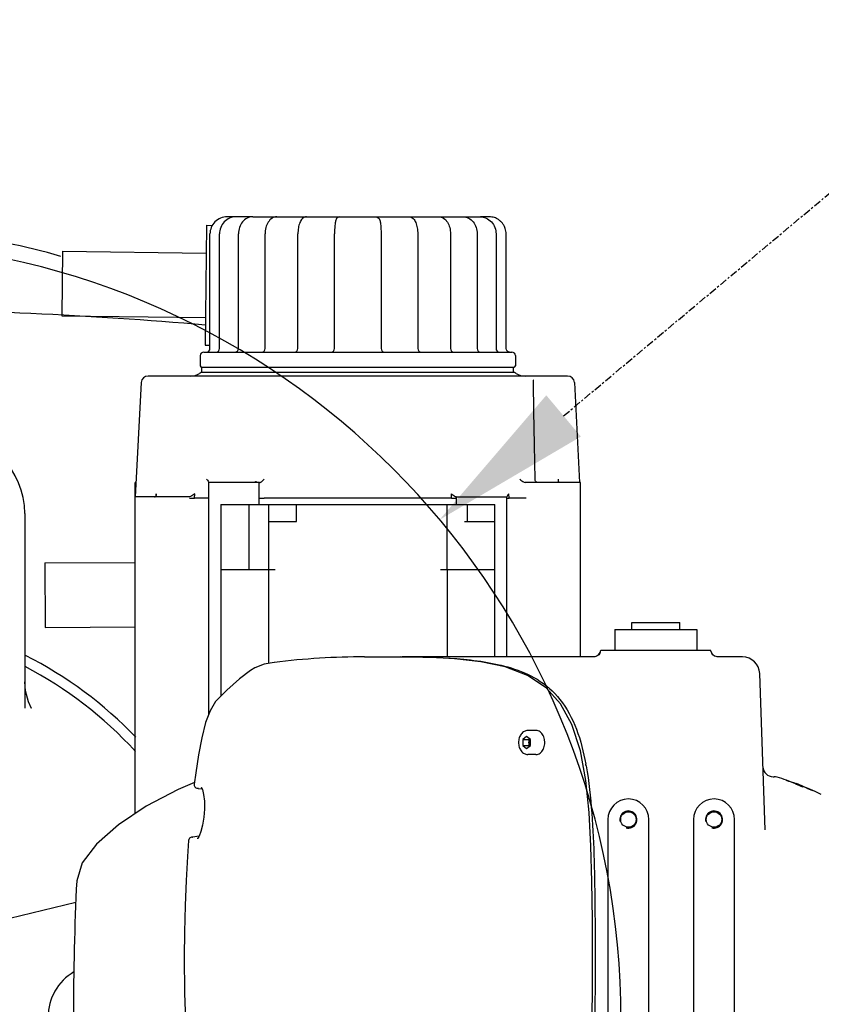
# Model space of a CAD drawing. Header units: millimetres. Extents: x 4086 to 10416, y 123 to 1549.
# Tile 74 of 99: x 9400 to 9440, y 594 to 643. Entities that reach past the tile are written whole.
import ezdxf

# ---------------------------------------------------------------- set-up
doc = ezdxf.new("R2010")
doc.units = ezdxf.units.MM
doc.linetypes.add('CENTER', pattern=[0.6, 0.375, -0.075, 0.075, -0.075])
for name, color, linetype in [('多重引线', 7, 'Continuous'), ('尺寸标注', 7, 'Continuous'), ('运动范围', 7, 'Continuous')]:
    doc.layers.add(name, color=color, linetype=linetype)
doc.styles.add('思源黑', font='SourceHanSansCN-Normal.ttf')
doc.dimstyles.new('STANDARD_1_6比例中六', dxfattribs={"dimtxt": 10, "dimasz": 8, "dimexe": 2, "dimexo": 1.5, "dimtad": 1, "dimdec": 1, "dimlfac": 6, "dimdsep": 46, "dimtxsty": '思源黑', "dimcen": 0.09, "dimclrd": 256, "dimclre": 256, "dimadec": 0, "dimazin": 0, "dimtp": 0.01, "dimtm": 0.01, "dimtfac": 1, "dimtdec": 1, "dimtofl": 0, "dimtmove": 0, "dimatfit": 3, "dimfxl": 1, "dimtolj": 1, "dimlwd": -1, "dimlwe": -1, "dimarcsym": 0})
doc.dimstyles.new('尺寸标注_1_6比例中六弯折', dxfattribs={"dimtxt": 10, "dimasz": 8, "dimexe": 2, "dimexo": 1.5, "dimgap": 1, "dimtad": 1, "dimtih": 1, "dimtoh": 1, "dimdec": 1, "dimlfac": 6, "dimdsep": 46, "dimtxsty": '思源黑', "dimcen": 0.09, "dimadec": 0, "dimazin": 0, "dimtp": 0.01, "dimtm": 0.01, "dimtfac": 1, "dimtdec": 1, "dimtofl": 0, "dimtmove": 0, "dimatfit": 3, "dimfxl": 1, "dimtolj": 1, "dimarcsym": 0})

# ---------------------------------------------------------------- blocks, each defined once
blk = doc.blocks.new('*D875')
at = {"layer": 'Defpoints', "color": 0}
for p in [(9437.508, 663.682), (9332.86, 603.515), (9333.455, 603.41), (9396.08, 593.233), (9396.685, 593.233)]:
    blk.add_point(p, dxfattribs=at)
at = {"layer": '尺寸标注'}
for p, q in [((9331.382, 603.775), (9306.163, 608.222)), ((9398.185, 593.233), (9477.494, 593.233))]:
    blk.add_line(p, q, dxfattribs=at)
blk.add_arc((9391.173, 593.233), 84.321, 5.43799, 164.56201, dxfattribs=at)
for points in [[(9308.593, 615.972), (9311.195, 615.385), (9308.133, 607.875)], [(9473.783, 601.16), (9476.447, 601.287), (9475.494, 593.233)]]:
    blk.add_solid(points, dxfattribs=at)
at = {"layer": '尺寸标注', "color": 0, "insert": (9399.038, 683.136), "char_height": 10, "attachment_point": 5, "rotation": 355, "style": '思源黑'}
blk.add_mtext('+170%%D', dxfattribs=at)
blk = doc.blocks.new('*D880')
at = {"layer": 'Defpoints', "color": 0}
for p in [(9420.668, 617.837), (9391.173, 593.143)]:
    blk.add_point(p, dxfattribs=at)
at = {"layer": '尺寸标注', "color": 0, "linetype": 'CENTER', "lineweight": -2}
for p in [(9426.802, 622.973), (9532.955, 677.327)]:
    blk.add_line(p, (9491.722, 677.327), dxfattribs=at)
at = {"layer": '尺寸标注', "color": 0, "linetype": 'CENTER'}
for p, q in [((9391.083, 593.143), (9391.263, 593.143)), ((9391.173, 593.053), (9391.173, 593.233))]:
    blk.add_line(p, q, dxfattribs=at)
at = {"layer": '尺寸标注', "color": 0}
blk.add_solid([(9425.946, 623.995), (9427.658, 621.95), (9420.668, 617.837)], dxfattribs=at)
at = {"layer": '尺寸标注', "color": 0, "insert": (9512.839, 683.511), "char_height": 10, "attachment_point": 5, "style": '思源黑'}
blk.add_mtext('\\A1;R230.8', dxfattribs=at)

msp = doc.modelspace()

# ---------------------------------------------------------------- linework, layer by layer
at = {"layer": '多重引线'}
msp.add_arc((9391.173, 593.143), 38.468, 189.95, 169.8488, dxfattribs=at)
at = {"layer": '运动范围', "linetype": 'Continuous'}
for p, q in [((9409.127, 632.415), (9409.056, 626.479)), ((9409.127, 632.415), (9409.405, 632.411)), ((9410.537, 632.834), (9410.134, 632.834)), ((9411.404, 632.834), (9410.564, 632.834)), ((9411.407, 632.834), (9422.662, 632.834)), ((9423.114, 632.834), (9422.689, 632.834)), ((9409.291, 626.305), (9409.291, 631.986)), ((9409.768, 626.305), (9409.768, 631.986)), ((9410.699, 626.305), (9410.699, 631.986)), ((9412.022, 626.305), (9412.022, 631.986)), ((9413.646, 626.305), (9413.646, 631.986)), ((9415.461, 626.305), (9415.461, 631.986)), ((9417.765, 631.986), (9417.765, 626.305)), ((9419.58, 631.986), (9419.58, 626.305)), ((9421.204, 631.986), (9421.204, 626.305)), ((9422.527, 631.986), (9422.527, 626.305)), ((9423.458, 631.986), (9423.458, 626.305)), ((9423.955, 626.305), (9423.955, 631.986)), ((9401.988, 631.126), (9401.95, 627.937)), ((9401.988, 631.126), (9409.111, 631.041)), ((9401.95, 627.937), (9409.073, 627.853)), ((9408.981, 626.135), (9424.245, 626.135)), ((9409.056, 626.479), (9409.291, 626.476)), ((9408.811, 625.965), (9408.811, 625.457)), ((9424.415, 625.965), (9424.415, 625.457)), ((9424.378, 625.117), (9408.848, 625.117)), ((9408.896, 625.117), (9408.896, 625.372)), ((9424.33, 625.372), (9408.896, 625.372)), ((9424.33, 625.117), (9424.33, 625.372)), ((9405.889, 624.626), (9405.592, 618.961)), ((9426.998, 624.948), (9406.228, 624.948)), ((9425.304, 624.759), (9425.304, 624.762)), ((9425.304, 624.762), (9425.304, 624.76)), ((9425.304, 624.761), (9425.304, 624.761)), ((9425.305, 624.752), (9425.304, 624.759)), ((9425.313, 624.619), (9425.312, 624.658)), ((9427.337, 624.626), (9427.596, 619.671)), ((9425.399, 619.778), (9425.396, 619.829)), ((9425.399, 619.778), (9425.399, 619.778)), ((9405.589, 603.278), (9405.589, 619.673)), ((9405.63, 619.673), (9405.589, 619.673)), ((9409.235, 608.204), (9409.235, 619.673)), ((9411.749, 619.673), (9409.235, 619.673)), ((9411.543, 619.702), (9411.512, 619.682)), ((9411.552, 619.715), (9411.543, 619.702)), ((9411.552, 619.715), (9411.552, 619.715)), ((9411.728, 618.588), (9411.728, 619.673)), ((9427.637, 619.673), (9424.965, 619.673)), ((9427.637, 611.041), (9427.637, 619.673)), ((9408.211, 618.961), (9405.589, 618.961)), ((9406.621, 618.998), (9406.624, 619.052)), ((9406.624, 619.052), (9406.628, 619.122)), ((9408.272, 618.902), (9408.521, 618.893)), ((9408.521, 618.893), (9408.537, 619.122)), ((9409.126, 618.893), (9408.521, 618.893)), ((9421.256, 618.893), (9411.97, 618.893)), ((9421.256, 618.893), (9421.256, 619.122)), ((9421.477, 618.961), (9423.991, 618.961)), ((9421.497, 618.588), (9421.497, 618.961)), ((9423.991, 611.041), (9423.991, 618.961)), ((9424.1, 618.893), (9424.099, 619.122)), ((9424.705, 618.893), (9424.1, 618.893)), ((9424.954, 618.902), (9424.705, 618.893)), ((9409.829, 618.588), (9409.829, 609.107)), ((9409.829, 618.588), (9423.397, 618.588)), ((9411.216, 618.588), (9411.216, 615.365)), ((9412.186, 618.588), (9412.186, 615.365)), ((9413.582, 617.74), (9413.582, 618.588)), ((9421.04, 615.365), (9421.04, 618.588)), ((9422.052, 617.74), (9422.052, 618.588)), ((9423.397, 611.041), (9423.397, 618.588)), ((9400.124, 618.142), (9400.124, 608.502)), ((9412.186, 617.74), (9413.582, 617.74)), ((9421.901, 617.74), (9423.397, 617.74)), ((9401.112, 615.691), (9405.589, 615.714)), ((9401.112, 615.691), (9401.129, 612.502)), ((9409.829, 615.365), (9412.522, 615.365)), ((9412.183, 615.365), (9412.183, 610.712)), ((9412.526, 615.365), (9412.522, 615.365)), ((9420.704, 615.365), (9420.7, 615.365)), ((9420.704, 615.365), (9423.397, 615.365)), ((9421.043, 615.365), (9421.043, 611.041)), ((9401.129, 612.502), (9405.589, 612.526)), ((9430.181, 612.397), (9430.181, 612.737)), ((9430.181, 612.737), (9432.555, 612.737)), ((9432.555, 612.397), (9432.555, 612.737)), ((9429.333, 612.397), (9429.333, 611.38)), ((9429.333, 612.397), (9433.403, 612.397)), ((9433.403, 612.397), (9433.403, 611.38)), ((9416.952, 611.041), (9418.726, 611.041)), ((9420.009, 611.023), (9418.726, 611.041)), ((9418.726, 611.041), (9418.752, 611.041)), ((9418.752, 611.041), (9418.814, 611.041)), ((9428.312, 611.041), (9418.814, 611.041)), ((9428.533, 611.138), (9428.612, 611.263)), ((9428.612, 611.263), (9428.655, 611.38)), ((9428.655, 611.38), (9434.082, 611.38)), ((9434.124, 611.263), (9434.082, 611.38)), ((9434.198, 611.144), (9434.124, 611.263)), ((9434.141, 611.224), (9434.124, 611.263)), ((9434.201, 611.142), (9434.141, 611.224)), ((9434.426, 611.041), (9434.425, 611.041)), ((9435.667, 611.041), (9434.443, 611.041)), ((9412.494, 610.769), (9412.475, 610.766)), ((9436.785, 602.471), (9436.514, 610.222)), ((9409.723, 609.001), (9409.724, 609.002)), ((9400.447, 608.49), (9400.447, 608.49)), ((9424.973, 607.094), (9424.787, 606.948)), ((9425.159, 606.948), (9424.973, 607.094)), ((9425.436, 607.394), (9425.031, 607.394)), ((9424.787, 606.948), (9424.787, 606.654)), ((9424.787, 606.948), (9425.088, 606.948)), ((9424.787, 606.654), (9425.088, 606.654)), ((9424.787, 606.654), (9424.973, 606.507)), ((9424.973, 606.507), (9425.159, 606.654)), ((9425.123, 606.976), (9425.088, 606.948)), ((9425.088, 606.948), (9425.088, 606.654)), ((9425.088, 606.654), (9425.123, 606.626)), ((9425.159, 606.654), (9425.159, 606.948)), ((9425.436, 606.207), (9425.031, 606.207)), ((9408.588, 605.293), (9408.512, 604.732)), ((9437.184, 605.105), (9437.232, 605.105)), ((9437.839, 604.916), (9437.839, 604.929)), ((9438.329, 604.712), (9438.329, 604.742)), ((9438.655, 604.629), (9438.671, 604.622)), ((9408.684, 604.531), (9408.7, 604.529)), ((9408.703, 604.528), (9408.7, 604.529)), ((9408.717, 604.527), (9408.703, 604.528)), ((9408.703, 604.528), (9408.903, 604.5)), ((9408.873, 604.588), (9408.873, 604.588)), ((9438.655, 604.615), (9438.655, 604.584)), ((9439.144, 604.419), (9439.144, 604.406)), ((9428.994, 602.985), (9428.994, 589.417)), ((9431.029, 589.417), (9431.029, 602.985)), ((9433.234, 602.985), (9433.234, 589.417)), ((9435.269, 589.417), (9435.269, 602.985)), ((9408.244, 602.003), (9408.23, 601.948)), ((9408.286, 602.062), (9408.244, 602.003)), ((9408.337, 602.094), (9408.286, 602.062)), ((9408.432, 602.118), (9408.434, 602.118)), ((9408.755, 602.161), (9408.434, 602.118)), ((9408.434, 602.118), (9408.447, 602.119)), ((9408.739, 602.129), (9408.675, 602.04)), ((9408.675, 602.04), (9408.678, 602.035)), ((9408.678, 602.035), (9408.677, 602.035)), ((9408.754, 602.158), (9408.739, 602.129)), ((9402.694, 599.955), (9402.694, 599.957))]:
    msp.add_line(p, q, dxfattribs=at)
for points in [[(9425.312, 624.658), (9425.308, 624.716), (9425.305, 624.752)], [(9425.396, 619.829), (9425.359, 621.544), (9425.33, 623.207), (9425.313, 624.619)], [(9425.504, 619.682), (9425.449, 619.707), (9425.412, 619.744), (9425.399, 619.778)], [(9427.902, 604.915), (9427.633, 606.388), (9427.219, 607.684), (9426.656, 608.72), (9425.935, 609.514), (9425.01, 610.122), (9423.911, 610.542), (9422.699, 610.803), (9421.396, 610.952), (9420.009, 611.023)], [(9428.543, 611.15), (9428.473, 611.091), (9428.4, 611.057), (9428.346, 611.044), (9428.319, 611.041), (9428.314, 611.041)], [(9428.612, 611.263), (9428.599, 611.231), (9428.543, 611.15)], [(9434.35, 611.053), (9434.275, 611.084), (9434.201, 611.142)], [(9434.425, 611.041), (9434.42, 611.041), (9434.401, 611.042), (9434.35, 611.053)], [(9412.475, 610.766), (9411.981, 610.674), (9411.505, 610.492), (9411.291, 610.36)], [(9411.291, 610.36), (9410.759, 609.957), (9410.124, 609.4), (9409.724, 609.002)], [(9400.447, 608.49), (9400.3, 608.814), (9400.158, 609.367), (9400.124, 609.812)], [(9409.723, 609.001), (9409.571, 608.824), (9409.3, 608.375), (9409.077, 607.784), (9408.891, 607.039), (9408.73, 606.198), (9408.588, 605.293)], [(9408.524, 604.822), (9407.715, 604.47), (9406.137, 603.641), (9404.755, 602.726), (9403.674, 601.774), (9402.97, 600.84), (9402.694, 599.955)], [(9408.512, 604.732), (9408.514, 604.678), (9408.546, 604.605)], [(9428.232, 596.201), (9428.227, 598.032), (9428.206, 599.911), (9428.158, 601.673), (9428.065, 603.336), (9427.902, 604.915)], [(9408.546, 604.605), (9408.598, 604.56), (9408.645, 604.541), (9408.684, 604.531)], [(9408.854, 604.593), (9408.915, 604.477), (9408.976, 604.229), (9409.013, 603.888), (9409.017, 603.499), (9408.988, 603.096), (9408.929, 602.715), (9408.847, 602.391), (9408.754, 602.158)], [(9408.23, 601.948), (9408.174, 601.151), (9408.107, 599.972), (9408.057, 598.725), (9408.027, 597.403), (9408.018, 596.201)], [(9408.432, 602.118), (9408.415, 602.115), (9408.376, 602.107), (9408.337, 602.094)], [(9402.648, 598.879), (9398.817, 597.959), (9392.922, 596.94), (9387.647, 596.507), (9382.93, 596.651)], [(9408.018, 596.201), (9408.038, 594.39), (9408.1, 592.583), (9408.195, 590.937), (9408.23, 590.454)], [(9427.634, 586.021), (9427.903, 587.495), (9428.066, 589.076), (9428.158, 590.74), (9428.207, 592.503), (9428.227, 594.384), (9428.232, 596.201)]]:
    msp.add_lwpolyline(points, dxfattribs=at)
for centre in [(9430.011, 602.985), (9434.251, 602.985)]:
    msp.add_circle(centre, 0.382, dxfattribs=at)
for centre, radius, start, end in [((9391.173, 593.233), 241.156, 190, 28.46611), ((9423.113, 631.994), 0.84, 71.8714, 89.9284), ((9423.114, 632), 0.835, 64.5773, 71.8181), ((9423.112, 631.994), 0.84, 53.7475, 64.5731), ((9423.109, 631.991), 0.845, 44.7476, 53.7115), ((9423.106, 631.988), 0.849, 35.8142, 44.7542), ((9423.104, 631.988), 0.851, 25.0394, 35.7769), ((9391.173, 593.233), 39.144, 74.075, 90.3803), ((9411.71, 631.986), 1.011, 179.3607, 179.9998), ((9421.515, 631.986), 1.011, 0.0002, 0.6393), ((9423.105, 631.988), 0.85, 17.8893, 25.0405), ((9423.094, 631.985), 0.861, 0.0613, 17.8339), ((9391.173, 424.735), 203.52, 84.95329, 89.83641), ((9408.981, 625.965), 0.17, 90, 180), ((9409.122, 626.305), 0.17, 270, 0), ((9409.598, 626.305), 0.17, 270, 0), ((9410.529, 626.305), 0.17, 270, 0), ((9411.852, 626.305), 0.17, 270, 0), ((9413.476, 626.305), 0.17, 270, 0), ((9415.291, 626.305), 0.17, 270, 0), ((9417.935, 626.305), 0.17, 180, 270), ((9419.75, 626.305), 0.17, 180, 270), ((9421.374, 626.305), 0.17, 180, 270), ((9422.696, 626.305), 0.17, 180, 270), ((9423.628, 626.305), 0.17, 180, 270), ((9424.123, 626.302), 0.167, 258.7123, 269.9486), ((9424.245, 625.965), 0.17, 0, 90), ((9409.218, 624.354), 0.848, 115.8419, 121.7883), ((9408.896, 625.457), 0.0848, 180, 270), ((9424.33, 625.457), 0.0848, 270, 0), ((9424.008, 624.354), 0.848, 58.2117, 64.1581), ((9406.228, 624.609), 0.339, 90, 177), ((9408.324, 625.796), 0.848, 270, 301.7883), ((9424.901, 625.796), 0.848, 238.2117, 270), ((9426.998, 624.609), 0.339, 3, 90), ((9396.223, 618.142), 3.901, 0, 90), ((9426.677, 619.769), 0.131, 183.234, 187.0332), ((9411.488, 619.753), 0.0741, 329.7017, 333.8858), ((9391.173, 593.233), 20.001, 43.7342, 63.3277), ((9416.952, 574.365), 36.676, 90, 97.002), ((9435.667, 610.193), 0.848, 2, 90), ((9391.173, 593.233), 19.504, 42.3121, 62.6531), ((9413.287, 603.012), 14.866, 10.1959, 10.5421), ((9437.184, 605.613), 0.509, 182, 270), ((9437.232, 604.596), 0.509, 73.6828, 90), ((9433.563, 592.063), 13.568, 71.5981, 73.6828), ((9433.562, 592.056), 13.564, 69.425, 71.6203), ((9433.562, 592.051), 13.557, 69.4118, 71.6085), ((9433.563, 592.062), 13.568, 67.9568, 69.4335), ((9433.562, 592.043), 13.537, 67.898, 69.3787), ((9433.562, 592.056), 13.565, 65.7021, 67.8765), ((9433.562, 592.051), 13.558, 65.6866, 67.9334), ((9433.563, 592.063), 13.568, 63.7474, 65.6705), ((9430.011, 602.985), 1.018, 0, 180), ((9434.251, 602.985), 1.018, 0, 180), ((9430.011, 602.985), 0.424, 255, 195), ((9434.251, 602.985), 0.424, 255, 195), ((9538.208, 593.233), 135.681, 177.15937, 179.99998), ((9403.825, 593.233), 2.544, 119.9146, 241.5728)]:
    msp.add_arc(centre, radius, start, end, dxfattribs=at)
for points, knots in [([(9410.134, 632.834), (9409.919, 632.834), (9409.47, 632.652), (9409.291, 632.202), (9409.291, 631.986)], [0, 0, 0, 0, 22193.815627, 44476.890992, 44476.890992, 44476.890992, 44476.890992]), ([(9410.564, 632.834), (9410.358, 632.834), (9409.924, 632.639), (9409.768, 632.2), (9409.768, 631.986)], [0, 0, 0, 0, 21846.104625, 44491.980089, 44491.980089, 44491.980089, 44491.980089]), ([(9411.407, 632.834), (9411.312, 632.834), (9411.118, 632.786), (9410.803, 632.525), (9410.701, 632.204), (9410.699, 631.998)], [0, 0, 0, 0, 14097.184754, 28695.895355, 59565.999811, 59565.999811, 59565.999811, 59565.999811]), ([(9412.604, 632.834), (9412.521, 632.834), (9412.345, 632.778), (9412.158, 632.571), (9412.046, 632.296), (9412.022, 632.092), (9412.022, 631.986)], [0, 0, 0, 0, 17603.140663, 36283.51008, 56883.591395, 79005.017632, 79005.017632, 79005.017632, 79005.017632]), ([(9414.075, 632.834), (9414.001, 632.834), (9413.849, 632.761), (9413.728, 632.544), (9413.66, 632.282), (9413.646, 632.088), (9413.646, 631.986)], [0, 0, 0, 0, 17073.215778, 34779.522001, 55640.021622, 79095.350064, 79095.350064, 79095.350064, 79095.350064]), ([(9415.719, 632.834), (9415.675, 632.834), (9415.596, 632.803), (9415.536, 632.712), (9415.51, 632.622), (9415.484, 632.481), (9415.466, 632.267), (9415.461, 632.085), (9415.461, 631.986)], [0, 0, 0, 0, 15406.524549, 27404.886818, 37494.98555, 48984.979795, 78426.420564, 113718.008762, 113718.008762, 113718.008762, 113718.008762]), ([(9417.507, 632.834), (9417.551, 632.834), (9417.63, 632.803), (9417.69, 632.712), (9417.716, 632.622), (9417.742, 632.481), (9417.76, 632.267), (9417.765, 632.085), (9417.765, 631.986)], [0, 0, 0, 0, 15430.381839, 27447.323795, 37553.047232, 49060.833948, 78547.865335, 113894.103213, 113894.103213, 113894.103213, 113894.103213]), ([(9419.151, 632.834), (9419.225, 632.834), (9419.377, 632.761), (9419.498, 632.544), (9419.566, 632.282), (9419.58, 632.088), (9419.58, 631.986)], [0, 0, 0, 0, 17142.92036, 34921.515876, 55867.182371, 79418.271557, 79418.271557, 79418.271557, 79418.271557]), ([(9420.622, 632.834), (9420.705, 632.834), (9420.881, 632.778), (9421.068, 632.571), (9421.179, 632.296), (9421.204, 632.092), (9421.204, 631.986)], [0, 0, 0, 0, 17714.654103, 36513.361053, 57243.941009, 79505.503394, 79505.503394, 79505.503394, 79505.503394]), ([(9421.819, 632.834), (9421.914, 632.834), (9422.108, 632.786), (9422.423, 632.525), (9422.525, 632.204), (9422.527, 631.998)], [0, 0, 0, 0, 14214.878117, 28935.469178, 60063.299305, 60063.299305, 60063.299305, 60063.299305]), ([(9422.662, 632.834), (9422.868, 632.834), (9423.301, 632.639), (9423.458, 632.2), (9423.458, 631.986)], [0, 0, 0, 0, 22054.80855, 44917.028446, 44917.028446, 44917.028446, 44917.028446]), ([(9409.127, 619.834), (9409.155, 619.806), (9409.193, 619.759), (9409.235, 619.704), (9409.235, 619.681)], [0, 0, 0, 0, 28052.46676, 44886.752432, 44886.752432, 44886.752432, 44886.752432]), ([(9411.561, 619.737), (9411.56, 619.734), (9411.559, 619.728), (9411.556, 619.723), (9411.555, 619.72)], [0, 0, 0, 0, 22681.806993, 44964.349823, 44964.349823, 44964.349823, 44964.349823]), ([(9411.789, 619.685), (9411.805, 619.693), (9411.872, 619.734), (9411.93, 619.788), (9411.97, 619.834)], [0, 0, 0, 0, 10274.993826, 44973.664497, 44973.664497, 44973.664497, 44973.664497]), ([(9424.638, 619.834), (9424.655, 619.818), (9424.731, 619.751), (9424.823, 619.698), (9424.898, 619.681)], [0, 0, 0, 0, 10458.353944, 45386.060947, 45386.060947, 45386.060947, 45386.060947]), ([(9426.64, 619.673), (9426.63, 619.673), (9426.596, 619.677), (9426.565, 619.701), (9426.555, 619.723)], [0, 0, 0, 0, 13379.741094, 45449.682474, 45449.682474, 45449.682474, 45449.682474]), ([(9406.545, 618.961), (9406.57, 618.961), (9406.622, 618.979), (9406.638, 619.029), (9406.64, 619.051)], [0, 0, 0, 0, 24004.913011, 44828.991528, 44828.991528, 44828.991528, 44828.991528]), ([(9408.537, 619.122), (9408.521, 619.105), (9408.445, 619.039), (9408.353, 618.986), (9408.277, 618.968)], [0, 0, 0, 0, 10304.107491, 44885.142215, 44885.142215, 44885.142215, 44885.142215]), ([(9409.235, 618.902), (9409.235, 618.899), (9409.221, 618.9), (9409.204, 618.896), (9409.168, 618.895), (9409.142, 618.894), (9409.126, 618.893)], [0, 0, 0, 0, 5525.91495, 21046.655714, 46110.805602, 79630.399249, 79630.399249, 79630.399249, 79630.399249]), ([(9411.728, 618.898), (9411.728, 618.896), (9411.739, 618.897), (9411.751, 618.894), (9411.777, 618.894), (9411.822, 618.893), (9411.888, 618.893), (9411.942, 618.893), (9411.97, 618.893)], [0, 0, 0, 0, 2590.411856, 10005.451664, 21832.691921, 37328.819948, 75274.582597, 114555.221268, 114555.221268, 114555.221268, 114555.221268]), ([(9421.447, 618.969), (9421.43, 618.976), (9421.359, 619.018), (9421.299, 619.074), (9421.256, 619.122)], [0, 0, 0, 0, 10080.398236, 45302.629141, 45302.629141, 45302.629141, 45302.629141]), ([(9421.256, 618.893), (9421.279, 618.893), (9421.357, 618.893), (9421.434, 618.891), (9421.488, 618.896)], [0, 0, 0, 0, 13423.129125, 45306.010554, 45306.010554, 45306.010554, 45306.010554]), ([(9424.099, 619.122), (9424.071, 619.094), (9424.033, 619.047), (9423.991, 618.992), (9423.991, 618.968)], [0, 0, 0, 0, 28374.339518, 45386.789024, 45386.789024, 45386.789024, 45386.789024]), ([(9418.814, 611.041), (9419.716, 611.041), (9421.071, 611.014), (9422.872, 610.819), (9424.222, 610.53), (9425.555, 609.981), (9426.74, 608.954), (9427.516, 607.45), (9427.792, 606.32), (9427.902, 605.732)], [0, 0, 0, 0, 30096.985824, 45188.383551, 60405.141967, 76034.618319, 92831.257028, 111526.407918, 131500.487112, 131500.487112, 131500.487112, 131500.487112]), ([(9425.031, 607.394), (9425, 607.394), (9424.937, 607.386), (9424.848, 607.35), (9424.768, 607.292), (9424.675, 607.189), (9424.595, 607.023), (9424.574, 606.876), (9424.574, 606.801)], [0, 0, 0, 0, 13152.24674, 26508.282944, 40254.924378, 54534.111131, 84724.314442, 116577.452799, 116577.452799, 116577.452799, 116577.452799]), ([(9425.791, 607.141), (9425.772, 607.178), (9425.728, 607.247), (9425.642, 607.33), (9425.542, 607.382), (9425.47, 607.394), (9425.436, 607.394)], [0, 0, 0, 0, 22447.08006, 43283.189483, 62686.799137, 81233.962102, 81233.962102, 81233.962102, 81233.962102]), ([(9425.87, 606.801), (9425.87, 606.831), (9425.863, 606.947), (9425.831, 607.063), (9425.791, 607.141)], [0, 0, 0, 0, 11804.314926, 45839.991796, 45839.991796, 45839.991796, 45839.991796]), ([(9424.574, 606.801), (9424.574, 606.725), (9424.595, 606.578), (9424.675, 606.412), (9424.768, 606.309), (9424.848, 606.252), (9424.937, 606.215), (9425, 606.207), (9425.031, 606.207)], [0, 0, 0, 0, 31870.303402, 62076.502453, 76363.181977, 90117.037952, 103480.128319, 116639.469478, 116639.469478, 116639.469478, 116639.469478]), ([(9425.088, 606.801), (9425.088, 606.816), (9425.091, 606.874), (9425.11, 606.931), (9425.133, 606.968)], [0, 0, 0, 0, 11929.912502, 45818.319982, 45818.319982, 45818.319982, 45818.319982]), ([(9425.133, 606.633), (9425.126, 606.645), (9425.099, 606.697), (9425.088, 606.756), (9425.088, 606.801)], [0, 0, 0, 0, 10949.089405, 45824.251394, 45824.251394, 45824.251394, 45824.251394]), ([(9425.791, 606.461), (9425.804, 606.486), (9425.851, 606.593), (9425.87, 606.712), (9425.87, 606.801)], [0, 0, 0, 0, 11086.739638, 45850.882653, 45850.882653, 45850.882653, 45850.882653]), ([(9425.436, 606.207), (9425.47, 606.207), (9425.542, 606.219), (9425.642, 606.272), (9425.728, 606.354), (9425.772, 606.423), (9425.791, 606.461)], [0, 0, 0, 0, 18560.29342, 37977.63985, 58828.500186, 81291.471645, 81291.471645, 81291.471645, 81291.471645]), ([(9427.918, 605.643), (9428.057, 604.871), (9428.222, 603.302), (9428.358, 600.151), (9428.362, 597.781), (9428.362, 596.201)], [0, 0, 0, 0, 15314.567576, 30713.128943, 61542.66368, 61542.66368, 61542.66368, 61542.66368]), ([(9428.362, 596.201), (9428.362, 594.621), (9428.358, 592.251), (9428.222, 589.099), (9428.057, 587.53), (9427.918, 586.758)], [0, 0, 0, 0, 31053.568824, 46564.023107, 61989.898831, 61989.898831, 61989.898831, 61989.898831])]:
    msp.add_open_spline(points, degree=3, knots=knots, dxfattribs=at)
for points in [[(9424.004, 626.185), (9423.974, 626.215), (9423.955, 626.261), (9423.955, 626.305)], [(9424.123, 626.135), (9424.08, 626.135), (9424.035, 626.154), (9424.004, 626.185)], [(9426.546, 619.762), (9426.545, 619.786), (9426.549, 619.811), (9426.557, 619.834)], [(9426.555, 619.723), (9426.551, 619.733), (9426.548, 619.743), (9426.547, 619.753)], [(9411.749, 619.673), (9411.763, 619.673), (9411.776, 619.679), (9411.789, 619.685)], [(9424.965, 619.673), (9424.943, 619.673), (9424.92, 619.674), (9424.9, 619.684)], [(9406.64, 619.051), (9406.641, 619.075), (9406.636, 619.099), (9406.628, 619.122)], [(9408.277, 618.968), (9408.256, 618.963), (9408.233, 618.959), (9408.212, 618.964)], [(9421.477, 618.961), (9421.467, 618.961), (9421.456, 618.965), (9421.447, 618.969)], [(9424.003, 618.899), (9424.016, 618.897), (9424.028, 618.896), (9424.041, 618.896)], [(9424.041, 618.896), (9424.06, 618.895), (9424.08, 618.894), (9424.1, 618.893)]]:
    msp.add_open_spline(points, degree=3, dxfattribs=at)

# ---------------------------------------------------------------- dimensions: what is measured, and where the dimension line sits
at = {"layer": '尺寸标注', "linetype": 'Continuous'}
dim = msp.add_angular_dim_2l(base=(9437.508, 663.682), line1=((9396.08, 593.233), (9396.685, 593.233)), line2=((9333.455, 603.41), (9332.86, 603.515)), text='+170%%D', dimstyle='STANDARD_1_6比例中六', dxfattribs=at)
dim.commit()
dim.dimension.update_dxf_attribs({"geometry": '*D875', "text_midpoint": (9399.038, 683.136)})
at = {"layer": '尺寸标注', "linetype": 'CENTER'}
dim = msp.add_radius_dim(center=(9391.173, 593.143), mpoint=(9420.668, 617.837), dimstyle='尺寸标注_1_6比例中六弯折', override={"dimtxsty": '思源黑'}, dxfattribs=at)
dim.commit()
dim.dimension.update_dxf_attribs({"geometry": '*D880', "text_midpoint": (9512.839, 677.327), "dimtype": 164})

doc.saveas('drawing.dxf')
